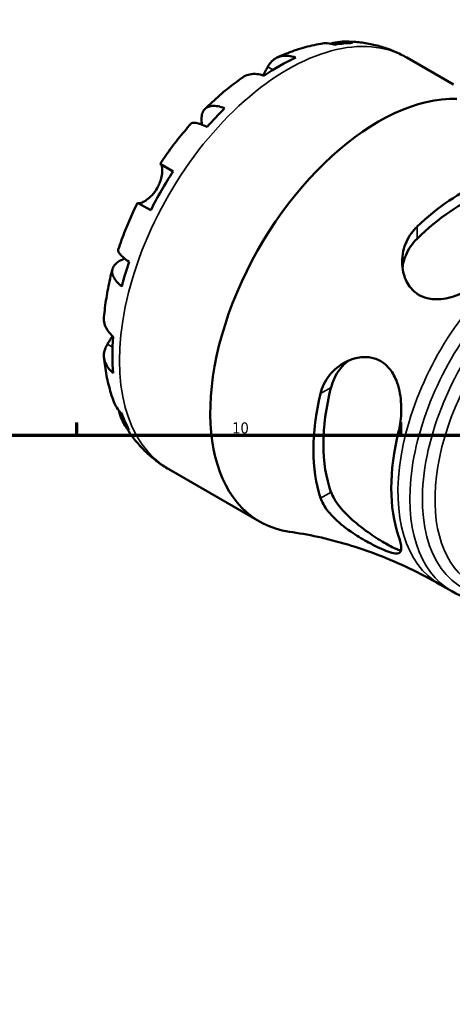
# Model space of a CAD drawing. Header units: millimetres. Extents: x -136 to 891, y -278 to 710.
# Tile 10 of 12: x 618 to 712, y 451 to 664. Entities that reach past the tile are written whole.
import ezdxf

# ---------------------------------------------------------------- set-up
doc = ezdxf.new("R2010")
doc.units = ezdxf.units.MM
for name, color, linetype, lineweight in [('Border (ANSI)', 7, 'Continuous', 70), ('Visible (ANSI)', 7, 'Continuous', 50), ('Visible Narrow (ANSI)', 7, 'Continuous', 35)]:
    doc.layers.add(name, color=color, linetype=linetype, lineweight=lineweight)
doc.styles.add('Note Text (ANSI)', font='tahoma.ttf')

# ---------------------------------------------------------------- blocks, each defined once
blk = doc.blocks.new('Borders Default Border')
at = {"layer": 'Border (ANSI)'}
for p, q in [((630.75, 574), (630.75, 576.8)), ((700.83, 574), (700.83, 576.8))]:
    blk.add_line(p, q, dxfattribs=at)
at = {"layer": 'Border (ANSI)', "flags": 128}
blk.add_lwpolyline([(20, 20), (20, 574), (821, 574), (821, 20), (20, 20)], dxfattribs=at)
at = {"layer": 'Border (ANSI)', "color": 5, "true_color": 0x0000ff, "insert": (664.35, 574.35), "char_height": 2.4, "attachment_point": 7, "style": 'Note Text (ANSI)'}
blk.add_mtext('10', dxfattribs=at)

msp = doc.modelspace()

# ---------------------------------------------------------------- linework, layer by layer
at = {"layer": 'Visible (ANSI)'}
for p, q in [((702.14, 655.85), (712.3, 649.99)), ((648.75, 632.81), (651.58, 631.17)), ((646.73, 622.77), (643.9, 624.41)), ((650.64, 566.65), (670.28, 555.31)), ((709.3, 541.7), (711.88, 540.22))]:
    msp.add_line(p, q, dxfattribs=at)
for centre, major_axis, start_param, end_param in [((674.67, 612.24), (25.63, 44.39), 0.335683, 0.449715), ((674.67, 612.24), (-25.63, -44.39), 3.832224, 4.021757), ((696.03, 599.92), (25.75, 44.6), 0.300077, 3.368653), ((674.67, 612.24), (-25.63, -44.39), 4.262674, 4.376706), ((674.67, 612.24), (-25.63, -44.39), 4.617622, 4.807156), ((714.17, 589.44), (22.78, 39.45), 0.655419, 1.094572), ((714.17, 589.44), (21.26, 36.82), 0.632743, 1.11747), ((674.67, 612.24), (-25.63, -44.39), 5.048072, 5.162104), ((674.67, 612.24), (-25.63, -44.39), 5.40302, 5.592554), ((714.17, 589.44), (22.78, 39.45), 2.04702, 2.665369), ((714.17, 589.44), (21.26, 36.82), 2.024122, 2.688267), ((674.67, 612.24), (-25.63, -44.39), 5.833471, 5.947502), ((729.76, 580.44), (-21.89, -37.92), 5.175719, 5.819856)]:
    msp.add_ellipse(centre, major_axis=major_axis, ratio=0.57735, start_param=start_param, end_param=end_param, dxfattribs=at)
for points, knots in [([(685.72, 658.86), (686.05, 658.98), (686.39, 659.07), (687.38, 659.28), (688.03, 659.33), (689.2, 659.29), (689.82, 659.2), (690.43, 659.03)], [6.4122667, 6.4122667, 6.4122667, 6.4122667, 6.5323479, 6.5323479, 6.7569058, 6.7569058, 6.9752088, 6.9752088, 6.9752088, 6.9752088]), ([(688.19, 659.32), (689.14, 659.34), (690.09, 659.31), (692.01, 659.17), (692.96, 659.04), (694.87, 658.69), (695.81, 658.46), (697.68, 657.9), (698.6, 657.56), (700.41, 656.79), (701.29, 656.35), (702.14, 655.85)], [0.448239, 0.448239, 0.448239, 0.448239, 0.5156709, 0.5156709, 0.5831027, 0.5831027, 0.6505345, 0.6505345, 0.7179663, 0.7179663, 0.7853982, 0.7853982, 0.7853982, 0.7853982]), ([(674.1, 655.86), (674.71, 656.14), (675.32, 656.41), (676.55, 656.91), (677.18, 657.14), (678.43, 657.58), (679.06, 657.78), (680.34, 658.16), (680.98, 658.32), (682.27, 658.62), (682.92, 658.76), (683.58, 658.87)], [0.1003525, 0.1003525, 0.1003525, 0.1003525, 0.1479303, 0.1479303, 0.1955081, 0.1955081, 0.2430858, 0.2430858, 0.2906636, 0.2906636, 0.3382413, 0.3382413, 0.3382413, 0.3382413]), ([(686.61, 658.65), (686.03, 658.83), (685.45, 658.92), (684.5, 658.97), (684.04, 658.94), (683.58, 658.87)], [0.2300349, 0.2300349, 0.2300349, 0.2300349, 0.4483378, 0.4483378, 0.6288229, 0.6288229, 0.6288229, 0.6288229]), ([(672.04, 653.83), (672.22, 654.18), (672.44, 654.51), (673.01, 655.17), (673.39, 655.47), (674.13, 655.9), (674.58, 656.08), (675.54, 656.27), (676.05, 656.28), (677.02, 656.19), (677.55, 656.07), (678.1, 655.89)], [5.914315, 5.914315, 5.914315, 5.914315, 6.08973, 6.08973, 6.31513, 6.31513, 6.53972, 6.53972, 6.764309, 6.764309, 6.982426, 6.982426, 6.982426, 6.982426]), ([(671.03, 652), (671.14, 652.18), (671.24, 652.36), (671.46, 652.75), (671.57, 652.95), (671.77, 653.3), (671.85, 653.46), (671.97, 653.69), (672.01, 653.76), (672.04, 653.83)], [0.5183473, 0.5183473, 0.5183473, 0.5183473, 0.5873511, 0.5873511, 0.6677541, 0.6677541, 0.7399915, 0.7399915, 0.7763225, 0.7763225, 0.7763225, 0.7763225]), ([(658.48, 644.73), (658.99, 645.24), (659.51, 645.73), (660.56, 646.71), (661.09, 647.19), (662.17, 648.12), (662.71, 648.58), (663.81, 649.47), (664.36, 649.9), (665.48, 650.74), (666.05, 651.15), (666.62, 651.55)], [5.9397058, 5.9397058, 5.9397058, 5.9397058, 5.9879641, 5.9879641, 6.0362224, 6.0362224, 6.0844806, 6.0844806, 6.1327389, 6.1327389, 6.1809972, 6.1809972, 6.1809972, 6.1809972]), ([(671.24, 651.93), (670.69, 652.11), (670.16, 652.23), (669.19, 652.32), (668.68, 652.31), (667.72, 652.12), (667.28, 651.94), (666.81, 651.67), (666.71, 651.61), (666.62, 651.55)], [0.2300371, 0.2300371, 0.2300371, 0.2300371, 0.4481544, 0.4481544, 0.6727436, 0.6727436, 0.8973328, 0.8973328, 0.9536264, 0.9536264, 0.9536264, 0.9536264]), ([(657.83, 641.31), (657.78, 641.6), (657.75, 641.89), (657.7, 642.65), (657.73, 643.09), (657.89, 643.81), (658.04, 644.16), (658.44, 644.72), (658.7, 644.94), (659.26, 645.24), (659.61, 645.35), (660.41, 645.42), (660.85, 645.39), (661.72, 645.22), (662.21, 645.07), (662.73, 644.87)], [5.506614, 5.506614, 5.506614, 5.506614, 5.631438, 5.631438, 5.857444, 5.857444, 6.082617, 6.082617, 6.30779, 6.30779, 6.532348, 6.532348, 6.756906, 6.756906, 6.975209, 6.975209, 6.975209, 6.975209]), ([(648.75, 632.81), (649.16, 633.43), (649.57, 634.04), (650.42, 635.24), (650.85, 635.84), (651.73, 637.01), (652.17, 637.59), (653.08, 638.74), (653.54, 639.31), (654.48, 640.42), (654.95, 640.97), (655.43, 641.51)], [5.602502, 5.602502, 5.602502, 5.602502, 5.6503284, 5.6503284, 5.6981548, 5.6981548, 5.7459811, 5.7459811, 5.7938075, 5.7938075, 5.8416339, 5.8416339, 5.8416339, 5.8416339]), ([(658.92, 640.84), (658.42, 641.07), (657.97, 641.27), (657.21, 641.54), (656.84, 641.65), (656.2, 641.75), (655.95, 641.75), (655.63, 641.67), (655.51, 641.6), (655.43, 641.51)], [0.2300349, 0.2300349, 0.2300349, 0.2300349, 0.4483378, 0.4483378, 0.6728957, 0.6728957, 0.8974535, 0.8974535, 1.0618347, 1.0618347, 1.0618347, 1.0618347]), ([(648.13, 627.57), (648.32, 627.9), (648.48, 628.24), (648.77, 628.95), (648.9, 629.32), (649.11, 630.15), (649.18, 630.6), (649.24, 631.39), (649.23, 631.72), (649.18, 632.17), (649.15, 632.32), (649.06, 632.55), (649.02, 632.63), (648.95, 632.69), (648.94, 632.7), (648.93, 632.71)], [0, 0, 0, 0, 0.1137566, 0.1137566, 0.235381, 0.235381, 0.394309, 0.394309, 0.5463069, 0.5463069, 0.6520405, 0.6520405, 0.7538182, 0.7538182, 0.779338, 0.779338, 0.779338, 0.779338]), ([(644.08, 624.31), (644.1, 624.3), (644.12, 624.29), (644.22, 624.27), (644.32, 624.27), (644.57, 624.33), (644.73, 624.38), (645.17, 624.58), (645.48, 624.76), (646.2, 625.27), (646.61, 625.63), (647.42, 626.5), (647.81, 627.02), (648.13, 627.57)], [-0.780901, -0.780901, -0.780901, -0.780901, -0.7424964, -0.7424964, -0.6416801, -0.6416801, -0.533088, -0.533088, -0.3772794, -0.3772794, -0.1925034, -0.1925034, 0, 0, 0, 0]), ([(639.7, 614.27), (639.93, 614.96), (640.17, 615.64), (640.67, 617.01), (640.93, 617.69), (641.47, 619.05), (641.75, 619.73), (642.33, 621.08), (642.63, 621.75), (643.25, 623.09), (643.57, 623.75), (643.9, 624.41)], [5.1539404, 5.1539404, 5.1539404, 5.1539404, 5.2017668, 5.2017668, 5.2495931, 5.2495931, 5.2974195, 5.2974195, 5.3452459, 5.3452459, 5.3930723, 5.3930723, 5.3930723, 5.3930723]), ([(719.86, 608.59), (719.31, 608.07), (718.72, 607.58), (716.82, 606.17), (715.41, 605.34), (712.5, 604.09), (710.99, 603.65), (708.5, 603.43), (707.51, 603.48), (705.83, 603.9), (705.13, 604.2), (703.83, 605.05), (703.24, 605.61), (702.1, 607.16), (701.65, 608.21), (701.05, 610.81), (701.06, 612.4), (701.71, 615.31), (702.3, 616.64), (703.51, 618.31), (703.92, 618.78), (704.37, 619.21)], [-3.889452, -3.889452, -3.889452, -3.889452, -3.648054, -3.648054, -3.167041, -3.167041, -2.69202, -2.69202, -2.365454, -2.365454, -2.101708, -2.101708, -1.815947, -1.815947, -1.421684, -1.421684, -0.892691, -0.892691, -0.415838, -0.415838, -0.212782, -0.212782, -0.212782, -0.212782]), ([(701.22, 610.34), (701.33, 611.23), (701.57, 612.13), (702.48, 614.34), (703.34, 615.59), (704.37, 616.6)], [4.4493504, 4.4493504, 4.4493504, 4.4493504, 4.749352, 4.749352, 5.2108602, 5.2108602, 5.2108602, 5.2108602]), ([(639.71, 614.27), (639.67, 614.16), (639.67, 614.03), (639.76, 613.71), (639.88, 613.49), (640.29, 612.99), (640.57, 612.72), (641.19, 612.19), (641.58, 611.9), (642.03, 611.59)], [6.1434089, 6.1434089, 6.1434089, 6.1434089, 6.3077901, 6.3077901, 6.5323479, 6.5323479, 6.7569058, 6.7569058, 6.9752088, 6.9752088, 6.9752088, 6.9752088]), ([(640.45, 606.27), (640.01, 606.62), (639.64, 606.98), (639.06, 607.64), (638.81, 608.01), (638.47, 608.74), (638.39, 609.1), (638.37, 609.73), (638.43, 610.07), (638.72, 610.7), (638.95, 610.99), (639.49, 611.49), (639.86, 611.74), (640.54, 612.08), (640.8, 612.19), (641.08, 612.29)], [0.230035, 0.230035, 0.230035, 0.230035, 0.448338, 0.448338, 0.672896, 0.672896, 0.897454, 0.897454, 1.122627, 1.122627, 1.3478, 1.3478, 1.573806, 1.573806, 1.698629, 1.698629, 1.698629, 1.698629]), ([(636.61, 599.56), (636.67, 600.26), (636.74, 600.95), (636.91, 602.34), (637.01, 603.04), (637.23, 604.44), (637.35, 605.14), (637.62, 606.53), (637.77, 607.23), (638.09, 608.63), (638.26, 609.33), (638.44, 610.03)], [4.8145771, 4.8145771, 4.8145771, 4.8145771, 4.8628354, 4.8628354, 4.9110937, 4.9110937, 4.9593519, 4.9593519, 5.0076102, 5.0076102, 5.0558685, 5.0558685, 5.0558685, 5.0558685]), ([(636.61, 599.56), (636.6, 599.45), (636.59, 599.34), (636.59, 598.8), (636.67, 598.33), (636.98, 597.4), (637.23, 596.95), (637.79, 596.16), (638.16, 595.76), (638.59, 595.37)], [6.2588368, 6.2588368, 6.2588368, 6.2588368, 6.3151304, 6.3151304, 6.5397196, 6.5397196, 6.7643088, 6.7643088, 6.9824261, 6.9824261, 6.9824261, 6.9824261]), ([(637.34, 593.73), (637.4, 593.82), (637.46, 593.91), (637.64, 594.2), (637.76, 594.4), (638.04, 594.86), (638.19, 595.12), (638.38, 595.44), (638.4, 595.48), (638.42, 595.52)], [-0.775077, -0.775077, -0.775077, -0.775077, -0.725604, -0.725604, -0.6359426, -0.6359426, -0.5336564, -0.5336564, -0.517975, -0.517975, -0.517975, -0.517975]), ([(638.59, 587.45), (638.16, 587.84), (637.79, 588.24), (637.23, 589.03), (636.98, 589.48), (636.67, 590.41), (636.59, 590.88), (636.59, 591.75), (636.67, 592.22), (636.96, 593.04), (637.13, 593.4), (637.34, 593.73)], [0.230037, 0.230037, 0.230037, 0.230037, 0.448154, 0.448154, 0.672744, 0.672744, 0.897333, 0.897333, 1.122733, 1.122733, 1.298149, 1.298149, 1.298149, 1.298149]), ([(638.75, 581.22), (638.52, 581.84), (638.31, 582.47), (637.92, 583.74), (637.75, 584.38), (637.43, 585.67), (637.29, 586.32), (637.04, 587.63), (636.93, 588.28), (636.75, 589.6), (636.67, 590.26), (636.61, 590.93)], [4.3741477, 4.3741477, 4.3741477, 4.3741477, 4.4217254, 4.4217254, 4.4693032, 4.4693032, 4.5168809, 4.5168809, 4.5644587, 4.5644587, 4.6120364, 4.6120364, 4.6120364, 4.6120364]), ([(683.49, 583.04), (683.66, 583.75), (683.9, 584.43), (684.88, 586.46), (685.86, 587.68), (688.22, 589.62), (689.62, 590.35), (692.16, 590.96), (693.25, 591.03), (695.09, 590.71), (695.82, 590.45), (697.17, 589.68), (697.76, 589.18), (698.96, 587.81), (699.49, 586.89), (700.45, 584.47), (700.77, 582.9), (701.03, 579.67), (700.96, 578.01), (700.64, 575.88), (700.53, 575.33), (700.39, 574.8)], [-3.95924, -3.95924, -3.95924, -3.95924, -3.722851, -3.722851, -3.212261, -3.212261, -2.685999, -2.685999, -2.303943, -2.303943, -2.026977, -2.026977, -1.759077, -1.759077, -1.412347, -1.412347, -0.930839, -0.930839, -0.439614, -0.439614, -0.262144, -0.262144, -0.262144, -0.262144]), ([(685.75, 584.35), (686.11, 585.74), (686.76, 587.11), (688.21, 589.01), (688.88, 589.67), (689.59, 590.21)], [-1.7631088, -1.7631088, -1.7631088, -1.7631088, -1.3016005, -1.3016005, -1.001599, -1.001599, -1.001599, -1.001599]), ([(638.75, 581.22), (638.91, 580.79), (639.12, 580.37), (639.64, 579.57), (640.01, 579.11), (640.45, 578.7)], [6.5764207, 6.5764207, 6.5764207, 6.5764207, 6.7569058, 6.7569058, 6.9752088, 6.9752088, 6.9752088, 6.9752088]), ([(642.03, 575.21), (641.58, 575.65), (641.19, 576.14), (640.57, 577.13), (640.29, 577.72), (639.98, 578.68), (639.89, 579.02), (639.83, 579.37)], [0.2300349, 0.2300349, 0.2300349, 0.2300349, 0.4483378, 0.4483378, 0.6728957, 0.6728957, 0.7929769, 0.7929769, 0.7929769, 0.7929769]), ([(650.64, 566.65), (649.79, 567.15), (648.96, 567.69), (647.39, 568.86), (646.64, 569.49), (645.22, 570.83), (644.55, 571.53), (643.29, 573.01), (642.7, 573.77), (641.62, 575.36), (641.12, 576.17), (640.66, 577.01)], [3.9269908, 3.9269908, 3.9269908, 3.9269908, 3.9944226, 3.9944226, 4.0618545, 4.0618545, 4.1292863, 4.1292863, 4.1967181, 4.1967181, 4.2641499, 4.2641499, 4.2641499, 4.2641499]), ([(700.91, 549.06), (700.69, 549.1), (700.44, 549.17), (699.81, 549.4), (699.42, 549.57), (698.56, 550), (698.09, 550.26), (697.1, 550.83), (696.56, 551.16), (695.42, 551.88), (694.82, 552.28), (693.02, 553.52), (691.81, 554.45), (689.63, 556.32), (688.52, 557.42), (686.76, 559.62), (686.11, 560.73), (685.75, 561.71)], [2.844645, 2.844645, 2.844645, 2.844645, 3.027705, 3.027705, 3.237728, 3.237728, 3.447751, 3.447751, 3.657775, 3.657775, 3.867798, 3.867798, 4.287844, 4.287844, 4.749352, 4.749352, 5.21086, 5.21086, 5.21086, 5.21086]), ([(700.39, 552.16), (700.59, 551.61), (700.73, 551.11), (701.01, 549.85), (701.02, 549.24), (700.65, 548.48), (700.27, 548.32), (699.22, 548.42), (698.68, 548.57), (697.48, 549.02), (696.87, 549.28), (695.48, 549.93), (694.7, 550.33), (692.79, 551.37), (691.65, 552.05), (689.11, 553.75), (687.73, 554.82), (685.54, 556.95), (684.68, 558.01), (683.84, 559.52), (683.64, 559.97), (683.49, 560.41)], [-3.905045, -3.905045, -3.905045, -3.905045, -3.648054, -3.648054, -3.167041, -3.167041, -2.69202, -2.69202, -2.365454, -2.365454, -2.101708, -2.101708, -1.815947, -1.815947, -1.421684, -1.421684, -0.892691, -0.892691, -0.415838, -0.415838, -0.212782, -0.212782, -0.212782, -0.212782]), ([(676.73, 553.11), (678.71, 552.83), (680.77, 552.46), (684.99, 551.54), (687.16, 550.98), (691.56, 549.66), (693.79, 548.9), (698.27, 547.18), (700.51, 546.22), (704.95, 544.1), (707.15, 542.94), (709.3, 541.7)], [3.6999304, 3.6999304, 3.6999304, 3.6999304, 3.7453425, 3.7453425, 3.7907546, 3.7907546, 3.8361667, 3.8361667, 3.8815787, 3.8815787, 3.9269908, 3.9269908, 3.9269908, 3.9269908]), ([(711.88, 540.22), (714.22, 538.87), (716.9, 538.12), (720.73, 537.96), (721.73, 538), (722.75, 538.1)], [2.3561945, 2.3561945, 2.3561945, 2.3561945, 2.6493146, 2.6493146, 2.751358, 2.751358, 2.751358, 2.751358])]:
    msp.add_open_spline(points, degree=3, knots=knots, dxfattribs=at)
at = {"layer": 'Visible Narrow (ANSI)'}
for p, q in [((672.04, 653.83), (673.16, 653.19)), ((704.37, 619.21), (704.37, 616.6)), ((637.34, 593.73), (638.46, 593.08)), ((685.75, 584.35), (683.49, 583.04)), ((683.49, 560.41), (685.75, 561.71))]:
    msp.add_line(p, q, dxfattribs=at)
for centre, major_axis, start_param, end_param in [((676.39, 611.25), (25.75, 44.6), 0, 3.141593), ((731.19, 579.61), (-21.89, -37.91), 4.295001, 6.283185), ((733.77, 578.13), (-21.89, -37.91), 4.354426, 6.283185), ((735.21, 577.29), (-20.99, -36.35), 4.381136, 6.577314), ((736.66, 576.46), (-20.08, -34.79), 4.410277, 6.283185)]:
    msp.add_ellipse(centre, major_axis=major_axis, ratio=0.57735, start_param=start_param, end_param=end_param, dxfattribs=at)

# ---------------------------------------------------------------- block references
msp.add_blockref('Borders Default Border', (0, 0))

doc.saveas('drawing.dxf')
